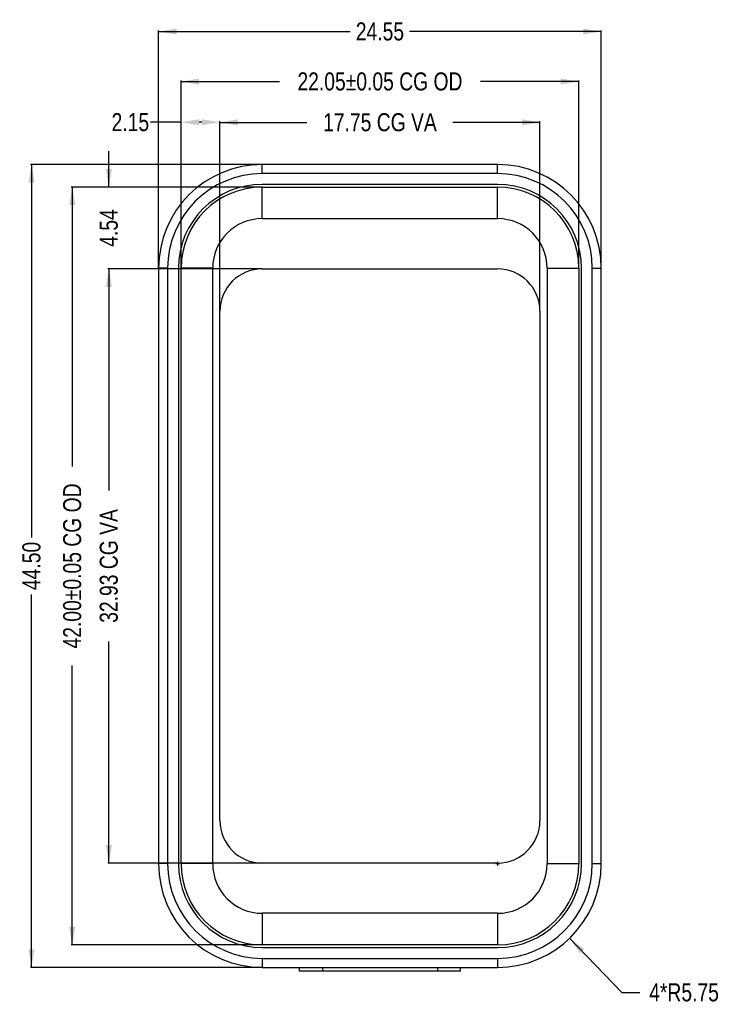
# Model space of a CAD drawing. Header units: millimetres. Extents: x 3 to 124, y -45 to 11.
# Tile 1 of 46: x 3 to 42, y -44 to 11. Entities that reach past the tile are written whole.
import ezdxf

# ---------------------------------------------------------------- set-up
doc = ezdxf.new("R2010")
doc.units = ezdxf.units.MM
doc.header["$LTSCALE"] = 1.21
doc.header["$MEASUREMENT"] = 0
doc.header["$PDMODE"] = 3
doc.header["$PDSIZE"] = 0.3125
doc.layers.get('0').update_dxf_attribs({"linetype": 'CONTINUOUS'})
doc.layers.get('DEFPOINTS').update_dxf_attribs({"linetype": 'CONTINUOUS'})
doc.layers.add('Dim', color=3, linetype='CONTINUOUS', lineweight=25)
doc.styles.get("Standard").update_dxf_attribs({"font": 'txt', "width": 0.8})
doc.dimstyles.get("Standard").update_dxf_attribs({"dimtxt": 0.15625, "dimasz": 0.1875, "dimexe": 0.125, "dimexo": 0.0625, "dimgap": 0.09, "dimtad": 0, "dimtih": 1, "dimtoh": 1, "dimzin": 4, "dimdsep": 46, "dimtxsty": 'STANDARD', "dimblk": '_FILLED', "dimblk1": '_FILLED', "dimblk2": '_FILLED', "dimcen": 0.09, "dimazin": 1, "dimtp": 0.01, "dimtm": 0.01, "dimtfac": 1, "dimtofl": 0, "dimtmove": 0, "dimatfit": 3, "dimldrblk": '_FILLED', "dimfxl": 1, "dimtolj": 1, "dimtzin": 4, "dimarcsym": 0})

# ---------------------------------------------------------------- blocks, each defined once
blk = doc.blocks.new('_FILLED')
at = {"color": 0, "linetype": 'ByBlock'}
blk.add_solid([(0, 0), (-1, 0.167), (-1, -0.167)], dxfattribs=at)
blk = doc.blocks.new('*D5')
at = {"color": 0, "linetype": 'ByBlock', "lineweight": -2}
for p, q in [((14.23, -5.107), (14.23, 5.397)), ((14.23, 5.335), (19.06, 5.335)), ((31.98, 5.335), (27.15, 5.335)), ((31.98, -5.107), (31.98, 5.397))]:
    blk.add_line(p, q, dxfattribs=at)
at = {"layer": 'DEFPOINTS', "color": 0, "linetype": 'ByBlock'}
for p in [(14.23, -5.138), (31.98, -5.138)]:
    blk.add_point(p, dxfattribs=at)
at = {"color": 0, "linetype": 'ByBlock', "lineweight": -2, "rotation": 180}
blk.add_blockref('_FILLED', (14.23, 5.335), dxfattribs=at)
at = {"color": 0, "linetype": 'ByBlock', "lineweight": -2}
blk.add_blockref('_FILLED', (31.98, 5.335), dxfattribs=at)
at = {"color": 0, "linetype": 'ByBlock', "lineweight": -2, "insert": (23.105, 5.335), "char_height": 1, "attachment_point": 5}
blk.add_mtext('\\A1;17.75 CG VA', dxfattribs=at)
blk = doc.blocks.new('*D3')
at = {"color": 0, "linetype": 'ByBlock', "lineweight": -2}
for p, q in [((16.549, -2.788), (8.012, -2.788)), ((8.074, -2.788), (8.074, -15.074)), ((8.074, -35.718), (8.074, -23.431)), ((16.549, -35.718), (8.012, -35.718))]:
    blk.add_line(p, q, dxfattribs=at)
at = {"layer": 'DEFPOINTS', "color": 0, "linetype": 'ByBlock'}
for p in [(16.58, -2.788), (16.58, -35.718)]:
    blk.add_point(p, dxfattribs=at)
at = {"color": 0, "linetype": 'ByBlock', "lineweight": -2}
for p, rotation in [((8.074, -2.788), 90), ((8.074, -35.718), 270)]:
    blk.add_blockref('_FILLED', p, dxfattribs=dict(at, rotation=rotation))
at = {"color": 0, "linetype": 'ByBlock', "lineweight": -2, "insert": (8.074, -19.253), "char_height": 1, "attachment_point": 5, "rotation": 90}
blk.add_mtext('\\A1;32.93 CG VA', dxfattribs=at)
blk = doc.blocks.new('*D16')
at = {"color": 0, "linetype": 'ByBlock', "lineweight": -2}
for p, q in [((12.08, -2.722), (12.08, 7.66)), ((34.13, -2.722), (34.13, 7.66)), ((12.08, 7.597), (17.527, 7.597)), ((34.13, 7.597), (28.683, 7.597))]:
    blk.add_line(p, q, dxfattribs=at)
at = {"layer": 'DEFPOINTS', "color": 0, "linetype": 'ByBlock'}
for p in [(12.08, -2.753), (34.13, -2.753)]:
    blk.add_point(p, dxfattribs=at)
at = {"color": 0, "linetype": 'ByBlock', "lineweight": -2, "rotation": 180}
blk.add_blockref('_FILLED', (12.08, 7.597), dxfattribs=at)
at = {"color": 0, "linetype": 'ByBlock', "lineweight": -2}
blk.add_blockref('_FILLED', (34.13, 7.597), dxfattribs=at)
at = {"color": 0, "linetype": 'ByBlock', "lineweight": -2, "insert": (23.105, 7.597), "char_height": 1, "attachment_point": 5}
blk.add_mtext('\\A1;22.05%%p0.05 CG OD', dxfattribs=at)
blk = doc.blocks.new('*D8')
at = {"color": 0, "linetype": 'ByBlock', "lineweight": -2}
for p, q in [((16.549, 1.747), (5.983, 1.747)), ((6.045, 1.747), (6.045, -13.741)), ((6.045, -40.253), (6.045, -24.764)), ((16.549, -40.253), (5.983, -40.253))]:
    blk.add_line(p, q, dxfattribs=at)
at = {"layer": 'DEFPOINTS', "color": 0, "linetype": 'ByBlock'}
for p in [(16.58, 1.747), (16.58, -40.253)]:
    blk.add_point(p, dxfattribs=at)
at = {"color": 0, "linetype": 'ByBlock', "lineweight": -2}
for p, rotation in [((6.045, 1.747), 90), ((6.045, -40.253), 270)]:
    blk.add_blockref('_FILLED', p, dxfattribs=dict(at, rotation=rotation))
at = {"color": 0, "linetype": 'ByBlock', "lineweight": -2, "insert": (6.045, -19.253), "char_height": 1, "attachment_point": 5, "rotation": 90}
blk.add_mtext('\\A1;42.00%%p0.05 CG OD', dxfattribs=at)
blk = doc.blocks.new('*D9')
at = {"color": 0, "linetype": 'ByBlock', "lineweight": -2}
for p, q in [((8.074, 1.747), (8.074, 3.747)), ((16.549, 1.747), (8.012, 1.747)), ((16.549, -2.788), (8.012, -2.788)), ((8.074, -2.788), (8.074, -4.788))]:
    blk.add_line(p, q, dxfattribs=at)
at = {"layer": 'DEFPOINTS', "color": 0, "linetype": 'ByBlock'}
for p in [(16.58, 1.747), (16.58, -2.788)]:
    blk.add_point(p, dxfattribs=at)
at = {"color": 0, "linetype": 'ByBlock', "lineweight": -2}
for p, rotation in [((8.074, 1.747), 270), ((8.074, -2.788), 90)]:
    blk.add_blockref('_FILLED', p, dxfattribs=dict(at, rotation=rotation))
at = {"color": 0, "linetype": 'ByBlock', "lineweight": -2, "insert": (8.074, -0.52), "char_height": 1, "attachment_point": 5, "rotation": 90}
blk.add_mtext('\\A1;4.54', dxfattribs=at)
blk = doc.blocks.new('*D15')
at = {"color": 0, "linetype": 'ByBlock', "lineweight": -2}
for p, q in [((12.08, 5.341), (10.376, 5.341)), ((12.08, 4.267), (12.08, 5.404)), ((13.23, 5.341), (13.08, 5.341)), ((14.23, 4.448), (14.23, 5.404))]:
    blk.add_line(p, q, dxfattribs=at)
at = {"layer": 'DEFPOINTS', "color": 0, "linetype": 'ByBlock'}
for p in [(14.23, 4.417), (12.08, 4.236)]:
    blk.add_point(p, dxfattribs=at)
at = {"color": 0, "linetype": 'ByBlock', "lineweight": -2, "rotation": 180}
blk.add_blockref('_FILLED', (12.08, 5.341), dxfattribs=at)
at = {"color": 0, "linetype": 'ByBlock', "lineweight": -2}
blk.add_blockref('_FILLED', (14.23, 5.341), dxfattribs=at)
at = {"color": 0, "linetype": 'ByBlock', "lineweight": -2, "insert": (9.265, 5.341), "char_height": 1, "attachment_point": 5}
blk.add_mtext('\\A1;2.15', dxfattribs=at)
blk = doc.blocks.new('*D11')
at = {"color": 0, "linetype": 'ByBlock', "lineweight": -2}
for p, q in [((10.83, -2.722), (10.83, 10.432)), ((10.83, 10.369), (21.46, 10.369)), ((35.38, 10.369), (24.75, 10.369)), ((35.38, -2.722), (35.38, 10.432))]:
    blk.add_line(p, q, dxfattribs=at)
at = {"layer": 'DEFPOINTS', "color": 0, "linetype": 'ByBlock'}
for p in [(10.83, -2.753), (35.38, -2.753)]:
    blk.add_point(p, dxfattribs=at)
at = {"color": 0, "linetype": 'ByBlock', "lineweight": -2, "rotation": 180}
blk.add_blockref('_FILLED', (10.83, 10.369), dxfattribs=at)
at = {"color": 0, "linetype": 'ByBlock', "lineweight": -2}
blk.add_blockref('_FILLED', (35.38, 10.369), dxfattribs=at)
at = {"color": 0, "linetype": 'ByBlock', "lineweight": -2, "insert": (23.105, 10.369), "char_height": 1, "attachment_point": 5}
blk.add_mtext('\\A1;24.55', dxfattribs=at)
blk = doc.blocks.new('*D12')
at = {"color": 0, "linetype": 'ByBlock', "lineweight": -2}
for p, q in [((16.549, 2.997), (3.723, 2.997)), ((3.785, 2.997), (3.785, -17.674)), ((3.785, -41.503), (3.785, -20.831)), ((16.549, -41.503), (3.723, -41.503))]:
    blk.add_line(p, q, dxfattribs=at)
at = {"layer": 'DEFPOINTS', "color": 0, "linetype": 'ByBlock'}
for p in [(16.58, 2.997), (16.58, -41.503)]:
    blk.add_point(p, dxfattribs=at)
at = {"color": 0, "linetype": 'ByBlock', "lineweight": -2}
for p, rotation in [((3.785, 2.997), 90), ((3.785, -41.503), 270)]:
    blk.add_blockref('_FILLED', p, dxfattribs=dict(at, rotation=rotation))
at = {"color": 0, "linetype": 'ByBlock', "lineweight": -2, "insert": (3.785, -19.253), "char_height": 1, "attachment_point": 5, "rotation": 90}
blk.add_mtext('\\A1;44.50', dxfattribs=at)
blk = doc.blocks.new('*D20')
at = {"color": 0, "linetype": 'ByBlock', "lineweight": -2}
for p, q in [((29.531, -35.753), (29.729, -35.753)), ((29.63, -35.654), (29.63, -35.852)), ((33.623, -39.89), (36.522, -42.893)), ((36.522, -42.893), (37.522, -42.893))]:
    blk.add_line(p, q, dxfattribs=at)
at = {"layer": 'DEFPOINTS', "color": 0, "linetype": 'ByBlock'}
for p in [(29.63, -35.753), (33.623, -39.89)]:
    blk.add_point(p, dxfattribs=at)
at = {"color": 0, "linetype": 'ByBlock', "lineweight": -2, "rotation": 133.9841060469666}
blk.add_blockref('_FILLED', (33.623, -39.89), dxfattribs=at)
at = {"color": 0, "linetype": 'ByBlock', "lineweight": -2, "insert": (39.967, -42.893), "char_height": 1, "attachment_point": 5}
blk.add_mtext('\\A1;4*R5.75', dxfattribs=at)

msp = doc.modelspace()

# ---------------------------------------------------------------- linework, layer by layer
at = {"color": 7, "linetype": 'Continuous'}
for p, q in [((16.58, 2.497), (16.58, 2.997)), ((29.63, 2.997), (16.58, 2.997)), ((29.63, 2.497), (29.63, 2.997)), ((29.63, 2.497), (16.58, 2.497)), ((29.63, 1.897), (16.58, 1.897)), ((16.58, -0.003), (16.58, 1.747)), ((16.58, 1.747), (29.63, 1.747)), ((29.63, -0.003), (29.63, 1.747)), ((16.58, -0.003), (29.63, -0.003)), ((10.83, -2.753), (10.83, -35.753)), ((11.33, -2.753), (10.83, -2.753)), ((11.33, -2.753), (11.33, -35.753)), ((11.93, -2.753), (11.93, -35.753)), ((12.08, -35.753), (12.08, -2.753)), ((13.83, -2.753), (12.08, -2.753)), ((13.83, -35.753), (13.83, -2.753)), ((16.58, -2.788), (29.63, -2.788)), ((32.38, -2.753), (32.38, -35.753)), ((32.38, -2.753), (34.13, -2.753)), ((34.13, -2.753), (34.13, -35.753)), ((34.28, -35.753), (34.28, -2.753)), ((34.88, -35.753), (34.88, -2.753)), ((34.88, -2.753), (35.38, -2.753)), ((35.38, -35.753), (35.38, -2.753)), ((14.23, -33.368), (14.23, -5.138)), ((31.98, -5.138), (31.98, -33.368)), ((11.33, -35.753), (10.83, -35.753)), ((13.83, -35.753), (12.08, -35.753)), ((29.63, -35.718), (16.58, -35.718)), ((32.38, -35.753), (34.13, -35.753)), ((34.88, -35.753), (35.38, -35.753)), ((29.63, -38.503), (16.58, -38.503)), ((16.58, -38.503), (16.58, -40.253)), ((29.63, -38.503), (29.63, -40.253)), ((29.63, -40.253), (16.58, -40.253)), ((16.58, -40.403), (29.63, -40.403)), ((16.58, -41.003), (29.63, -41.003)), ((16.58, -41.003), (16.58, -41.503)), ((29.63, -41.003), (29.63, -41.503)), ((16.58, -41.503), (29.63, -41.503)), ((18.635, -41.503), (18.635, -41.707)), ((27.575, -41.707), (18.635, -41.707)), ((19.915, -41.503), (19.915, -41.707)), ((26.295, -41.503), (26.295, -41.707)), ((27.575, -41.707), (27.575, -41.503))]:
    msp.add_line(p, q, dxfattribs=at)
for centre, radius, start, end in [((16.58, -2.753), 5.75, 90, 180), ((29.63, -2.753), 5.75, 0, 90), ((16.58, -2.753), 5.25, 90, 180), ((29.63, -2.753), 5.25, 0, 90), ((16.58, -2.753), 4.65, 90, 180), ((16.58, -2.753), 4.5, 90, 180), ((29.63, -2.753), 4.65, 0, 90), ((29.63, -2.753), 4.5, 0, 90), ((16.58, -2.753), 2.75, 90, 180), ((29.63, -2.753), 2.75, 0, 90), ((16.58, -5.138), 2.35, 90, 180), ((29.63, -5.138), 2.35, 0, 90), ((16.58, -33.368), 2.35, 180, 270), ((29.63, -33.368), 2.35, 270, 360), ((16.58, -35.753), 5.75, 180, 270), ((16.58, -35.753), 5.25, 180, 270), ((16.58, -35.753), 4.65, 180, 270), ((16.58, -35.753), 4.5, 180, 270), ((16.58, -35.753), 2.75, 180, 270), ((29.63, -35.753), 5.75, 270, 360), ((29.63, -35.753), 5.25, 270, 360), ((29.63, -35.753), 4.65, 270, 360), ((29.63, -35.753), 4.5, 270, 360), ((29.63, -35.753), 2.75, 270, 360)]:
    msp.add_arc(centre, radius, start, end, dxfattribs=at)

# ---------------------------------------------------------------- dimensions: what is measured, and where the dimension line sits
at = {"layer": 'Dim'}
dim = msp.add_linear_dim(base=(35.38, 10.369), p1=(10.83, -2.753), p2=(35.38, -2.753), dimstyle='STANDARD', override={"dimscale": 0.5, "dimtxt": 2, "dimasz": 2, "dimtih": 0, "dimtoh": 0, "dimzin": 0, "dimcen": 0.198, "dimadec": 0, "dimazin": 0, "dimtp": 0, "dimtm": 0, "dimtdec": 4, "dimtzin": 0}, dxfattribs=at)
dim.commit()
dim.dimension.update_dxf_attribs({"geometry": '*D11', "text_midpoint": (23.105, 10.369)})
for base, p1, p2, text, picture, middle in [((34.13, 7.597), (12.08, -2.753), (34.13, -2.753), '<>%%p0.05 CG OD', '*D16', (23.105, 7.597)), ((31.98, 5.335), (14.23, -5.138), (31.98, -5.138), '<> CG VA', '*D5', (23.105, 5.335))]:
    dim = msp.add_linear_dim(base=base, p1=p1, p2=p2, text=text, dimstyle='STANDARD', override={"dimscale": 0.5, "dimtxt": 2, "dimasz": 2, "dimtih": 0, "dimtoh": 0, "dimzin": 0, "dimpost": '<>', "dimcen": 0.198, "dimadec": 0, "dimazin": 0, "dimtp": 0, "dimtm": 0, "dimtdec": 4, "dimtzin": 0}, dxfattribs=at)
    dim.commit()
    dim.dimension.update_dxf_attribs({"geometry": picture, "text_midpoint": middle})
dim = msp.add_linear_dim(base=(12.08, 5.341), p1=(14.23, 4.417), p2=(12.08, 4.236), dimstyle='STANDARD', override={"dimscale": 0.5, "dimtxt": 2, "dimasz": 2, "dimtih": 0, "dimtoh": 0, "dimzin": 0, "dimcen": 0.198, "dimadec": 0, "dimazin": 0, "dimtp": 0, "dimtm": 0, "dimtdec": 4, "dimtzin": 0}, dxfattribs=at)
dim.commit()
dim.dimension.update_dxf_attribs({"geometry": '*D15', "text_midpoint": (9.265, 5.341), "dimtype": 160})
for base, p1, p2, picture, middle in [((8.074441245, 1.747172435), (16.580103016, -2.787827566), (16.580103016, 1.747172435), '*D9', (8.074441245, -0.520327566)), ((3.785, -41.503), (16.58, 2.997), (16.58, -41.503), '*D12', (3.785, -19.253))]:
    dim = msp.add_linear_dim(base=base, p1=p1, p2=p2, angle=90, dimstyle='STANDARD', override={"dimscale": 0.5, "dimtxt": 2, "dimasz": 2, "dimtih": 0, "dimtoh": 0, "dimzin": 0, "dimcen": 0.198, "dimadec": 0, "dimazin": 0, "dimtp": 0, "dimtm": 0, "dimtdec": 4, "dimtzin": 0}, dxfattribs=at)
    dim.commit()
    dim.dimension.update_dxf_attribs({"geometry": picture, "text_midpoint": middle})
for base, p1, p2, text, picture, middle in [((6.045, -40.253), (16.58, 1.747), (16.58, -40.253), '<>%%p0.05 CG OD', '*D8', (6.045, -19.253)), ((8.074, -35.718), (16.58, -2.788), (16.58, -35.718), '<> CG VA', '*D3', (8.074, -19.253))]:
    dim = msp.add_linear_dim(base=base, p1=p1, p2=p2, angle=90, text=text, dimstyle='STANDARD', override={"dimscale": 0.5, "dimtxt": 2, "dimasz": 2, "dimtih": 0, "dimtoh": 0, "dimzin": 0, "dimpost": '<>', "dimcen": 0.198, "dimadec": 0, "dimazin": 0, "dimtp": 0, "dimtm": 0, "dimtdec": 4, "dimtzin": 0}, dxfattribs=at)
    dim.commit()
    dim.dimension.update_dxf_attribs({"geometry": picture, "text_midpoint": middle})
dim = msp.add_radius_dim(center=(29.63, -35.753), mpoint=(33.623, -39.89), text='4*R<>', dimstyle='STANDARD', override={"dimscale": 0.5, "dimtxt": 2, "dimasz": 2, "dimtih": 0, "dimzin": 0, "dimpost": '<>', "dimcen": 0.198, "dimadec": 0, "dimazin": 0, "dimtp": 0, "dimtm": 0, "dimtdec": 4, "dimtzin": 0}, dxfattribs=at)
dim.commit()
dim.dimension.update_dxf_attribs({"geometry": '*D20', "text_midpoint": (39.967, -42.893), "dimtype": 164})

doc.saveas('drawing.dxf')
